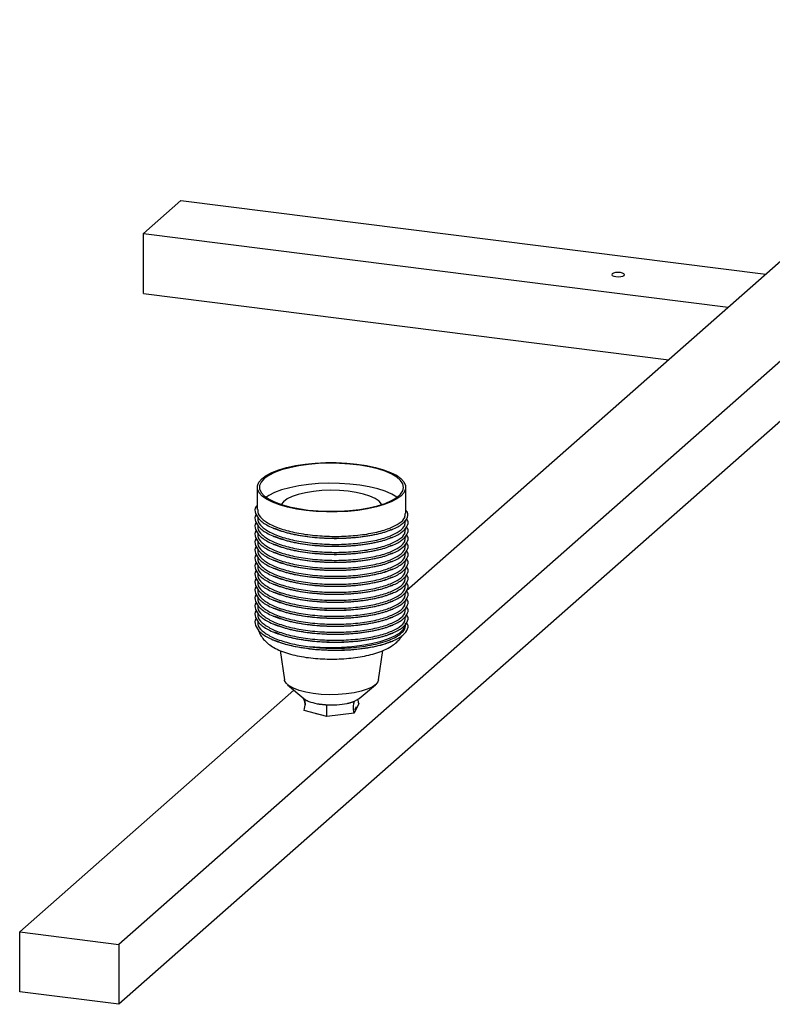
# Paper-space layout '_Dimétrica' of a CAD drawing. Header units: millimetres. Extents: x -765 to 361, y -211 to 167.
# Tile 1 of 9: x -765 to -588, y -211 to 21. Entities that reach past the tile are written whole.
import ezdxf

# ---------------------------------------------------------------- set-up
doc = ezdxf.new("R2010")
doc.units = ezdxf.units.MM

psp = doc.layouts.new('_Dimétrica')

# ---------------------------------------------------------------- linework, layer by layer
at = {"color": 7, "linetype": 'Continuous', "lineweight": 25}
for p, q in [((-494.5, 21.15), (-741.99, -197.11)), ((-494.5, 7.01), (-741.99, -211.25)), ((-736.18, -29.35), (-727.34, -21.56)), ((-727.34, -21.56), (-589.37, -38.94)), ((-736.18, -43.5), (-736.18, -29.35)), ((-736.18, -29.35), (-598.21, -46.74)), ((-576.93, -27.97), (-674.12, -113.69)), ((-736.18, -43.5), (-612.24, -59.11)), ((-709.31, -89.22), (-709.31, -94.49)), ((-674.31, -95.43), (-674.31, -89.22)), ((-674.31, -97.32), (-674.31, -96.9)), ((-674.31, -99.21), (-674.31, -98.79)), ((-674.31, -101.09), (-674.31, -100.67)), ((-674.31, -102.98), (-674.31, -102.56)), ((-674.31, -104.86), (-674.31, -104.44)), ((-674.31, -106.75), (-674.31, -106.33)), ((-674.31, -108.63), (-674.31, -108.21)), ((-674.31, -110.52), (-674.31, -110.1)), ((-674.31, -112.4), (-674.31, -111.99)), ((-674.31, -114.29), (-674.31, -113.87)), ((-674.31, -116.18), (-674.31, -115.76)), ((-674.31, -118.06), (-674.31, -117.64)), ((-674.31, -119.95), (-674.31, -119.53)), ((-674.38, -122.09), (-674.35, -121.26)), ((-703.93, -127.75), (-702.92, -134.65)), ((-680.7, -134.65), (-679.69, -127.73)), ((-700.67, -137.1), (-765.37, -194.16)), ((-702.17, -135.82), (-698.32, -139.1)), ((-685.29, -139.1), (-681.45, -135.82)), ((-686.38, -139.72), (-685.32, -139.09)), ((-685.33, -140.25), (-686.44, -142.53)), ((-692.91, -143.35), (-698.28, -141.89)), ((-695.48, -142.59), (-695.08, -142.69)), ((-686.44, -142.53), (-692.91, -143.35)), ((-765.37, -194.16), (-741.99, -197.11)), ((-765.37, -208.31), (-765.37, -194.16)), ((-741.99, -197.11), (-741.99, -211.25)), ((-741.99, -211.25), (-765.37, -208.31))]:
    psp.add_line(p, q, dxfattribs=at)
at = {"color": 7, "linetype": 'Continuous', "lineweight": 25, "flags": 128}
for points in [[(-622.79, -39.19), (-622.69, -38.99), (-622.82, -38.8), (-623.16, -38.65), (-623.66, -38.54), (-624.24, -38.51), (-624.81, -38.55), (-625.28, -38.67), (-625.59, -38.83), (-625.69, -39.03), (-625.56, -39.22), (-625.22, -39.37), (-624.72, -39.48), (-624.14, -39.51), (-623.57, -39.47), (-623.1, -39.35), (-622.79, -39.19)], [(-675.45, -87.14), (-674.73, -87.94), (-674.36, -88.76), (-674.35, -89.6), (-674.69, -90.42), (-675.37, -91.22), (-676.4, -91.98), (-677.73, -92.68), (-679.36, -93.31), (-681.23, -93.86), (-683.32, -94.32), (-685.59, -94.67), (-687.98, -94.91), (-690.45, -95.03), (-692.95, -95.04), (-695.42, -94.92), (-697.82, -94.69), (-700.1, -94.35), (-702.21, -93.91), (-704.1, -93.37), (-705.75, -92.74), (-707.11, -92.04), (-708.17, -91.29), (-708.89, -90.49), (-709.26, -89.67), (-709.27, -88.84), (-708.93, -88.01), (-708.24, -87.21), (-707.22, -86.45), (-705.89, -85.75), (-704.26, -85.12), (-702.39, -84.57), (-700.29, -84.11), (-698.03, -83.76), (-695.64, -83.52), (-693.17, -83.4), (-690.67, -83.4), (-688.2, -83.51), (-685.8, -83.74), (-683.52, -84.08), (-681.41, -84.52), (-679.51, -85.07), (-677.87, -85.69), (-676.5, -86.39), (-675.45, -87.14)], [(-707.7, -91.23), (-706.65, -91.98), (-705.28, -92.67), (-703.63, -93.29), (-701.73, -93.82), (-699.61, -94.25), (-697.33, -94.58), (-694.93, -94.79), (-692.46, -94.88), (-689.98, -94.85), (-687.54, -94.7), (-685.19, -94.44), (-682.98, -94.06), (-680.96, -93.58), (-679.17, -93.01), (-677.65, -92.35), (-676.43, -91.63), (-675.54, -90.86), (-675, -90.05), (-674.81, -89.23), (-674.99, -88.4), (-675.52, -87.59), (-676.4, -86.82), (-677.61, -86.1), (-679.13, -85.44), (-680.91, -84.87), (-682.93, -84.39), (-685.13, -84.01), (-687.48, -83.74), (-689.92, -83.58), (-692.4, -83.55), (-694.86, -83.64), (-697.27, -83.85), (-699.55, -84.17), (-701.67, -84.6), (-703.58, -85.13), (-705.24, -85.74), (-706.62, -86.43), (-707.68, -87.18), (-708.4, -87.97), (-708.76, -88.79), (-708.77, -89.62), (-708.41, -90.44), (-707.7, -91.23)], [(-676.35, -91.57), (-676.4, -91.54), (-677.61, -90.81), (-679.13, -90.16), (-680.91, -89.58), (-682.93, -89.1), (-685.13, -88.72), (-687.48, -88.45), (-689.92, -88.3), (-692.4, -88.27), (-694.86, -88.36), (-697.27, -88.56), (-699.55, -88.89), (-701.67, -89.32), (-703.58, -89.84), (-705.24, -90.46), (-706.62, -91.15), (-707.3, -91.6)], [(-679.97, -93.28), (-680.02, -93.18), (-680.59, -92.51), (-681.5, -91.88), (-682.73, -91.32), (-684.23, -90.83), (-685.96, -90.44), (-687.87, -90.15), (-689.89, -89.98), (-691.98, -89.93), (-694.06, -90), (-696.07, -90.19), (-697.96, -90.5), (-699.65, -90.9), (-701.11, -91.4), (-702.29, -91.98), (-703.14, -92.62), (-703.65, -93.28)], [(-680.7, -134.65), (-680.85, -135.12), (-681.38, -135.76), (-682.23, -136.36), (-683.4, -136.9), (-684.83, -137.36), (-686.49, -137.73), (-688.33, -137.99), (-690.27, -138.14), (-692.26, -138.18), (-694.24, -138.09), (-696.14, -137.89), (-697.9, -137.58), (-699.46, -137.16), (-700.78, -136.66), (-701.81, -136.09), (-702.52, -135.47), (-702.89, -134.82), (-702.92, -134.65)], [(-686.34, -141.76), (-685.99, -141.29), (-685.96, -141.07)]]:
    psp.add_lwpolyline(points, dxfattribs=at)
at = {"color": 8, "linetype": 'Continuous', "lineweight": 25, "flags": 128}
psp.add_lwpolyline([(-674.34, -121.63), (-674.48, -122.08), (-675, -122.9), (-675.88, -123.69), (-677.08, -124.42), (-678.59, -125.1), (-680.38, -125.69), (-682.4, -126.19), (-684.62, -126.59), (-686.99, -126.88), (-689.45, -127.05), (-691.97, -127.1), (-694.48, -127.04), (-696.94, -126.85)], dxfattribs=at)
at = {"color": 7, "linetype": 'Continuous', "lineweight": 25}
for points, knots in [([(-709.31, -93.44), (-709.4, -93.54), (-709.98, -94.17), (-709.86, -95.41), (-708.84, -97.03), (-706.57, -98.5), (-703.31, -99.73), (-699.26, -100.64), (-694.72, -101.18), (-689.96, -101.3), (-685.34, -101.02), (-681.15, -100.34), (-677.7, -99.33), (-675.19, -98.07), (-673.88, -96.63), (-673.59, -95.43), (-674.16, -94.76), (-674.31, -94.58)], [0, 0, 0, 0, 0.014547, 0.088585, 0.162118, 0.23565, 0.309688, 0.382798, 0.456938, 0.530188, 0.604023, 0.677858, 0.751109, 0.825249, 0.898358, 0.972396, 1, 1, 1, 1]), ([(-709.17, -94.49), (-709.2, -94.7), (-709.33, -95.44), (-708.3, -96.7), (-706.17, -98.13), (-702.99, -99.33), (-699.05, -100.22), (-694.63, -100.74), (-690.01, -100.86), (-685.51, -100.59), (-681.45, -99.93), (-678.07, -98.95), (-675.69, -97.73), (-674.41, -96.51), (-674.44, -95.73), (-674.45, -95.43)], [0, 0, 0, 0, 0.0325357, 0.1157352, 0.1989347, 0.282706, 0.3654264, 0.449313, 0.5321936, 0.6157352, 0.6992768, 0.7821574, 0.866044, 0.9487644, 1, 1, 1, 1]), ([(-709.57, -95.63), (-709.57, -95.63), (-710.03, -96.16), (-709.83, -97.3), (-708.85, -98.91), (-706.56, -100.39), (-703.31, -101.62), (-699.26, -102.53), (-694.72, -103.06), (-689.96, -103.19), (-685.34, -102.9), (-681.15, -102.23), (-677.7, -101.22), (-675.18, -99.95), (-673.9, -98.51), (-673.57, -97.39), (-674.05, -96.81), (-674.13, -96.71)], [0, 0, 0, 0, 0.000537, 0.076574, 0.152092, 0.227611, 0.303648, 0.378732, 0.454873, 0.530102, 0.605931, 0.68176, 0.756989, 0.833131, 0.908214, 0.984252, 1, 1, 1, 1]), ([(-709.57, -97.51), (-709.57, -97.52), (-710.03, -98.05), (-709.83, -99.19), (-708.85, -100.8), (-706.56, -102.27), (-703.31, -103.51), (-699.26, -104.41), (-694.72, -104.95), (-689.96, -105.07), (-685.34, -104.79), (-681.15, -104.12), (-677.7, -103.1), (-675.18, -101.84), (-673.9, -100.4), (-673.57, -99.28), (-674.05, -98.7), (-674.13, -98.6)], [0, 0, 0, 0, 0.000537, 0.076574, 0.152092, 0.227611, 0.303648, 0.378732, 0.454873, 0.530102, 0.605931, 0.68176, 0.756989, 0.833131, 0.908214, 0.984252, 1, 1, 1, 1]), ([(-709.17, -96.38), (-709.2, -96.59), (-709.33, -97.33), (-708.3, -98.59), (-706.17, -100.02), (-702.99, -101.22), (-699.05, -102.1), (-694.63, -102.63), (-690.01, -102.75), (-685.51, -102.47), (-681.45, -101.82), (-678.07, -100.84), (-675.69, -99.61), (-674.41, -98.39), (-674.44, -97.62), (-674.45, -97.32)], [0, 0, 0, 0, 0.0325357, 0.1157352, 0.1989347, 0.282706, 0.3654264, 0.449313, 0.5321936, 0.6157352, 0.6992768, 0.7821574, 0.866044, 0.9487644, 1, 1, 1, 1]), ([(-709.57, -99.4), (-709.57, -99.4), (-710.03, -99.93), (-709.83, -101.07), (-708.85, -102.68), (-706.56, -104.16), (-703.31, -105.39), (-699.26, -106.3), (-694.72, -106.84), (-689.96, -106.96), (-685.34, -106.67), (-681.15, -106), (-677.7, -104.99), (-675.18, -103.72), (-673.9, -102.29), (-673.57, -101.16), (-674.05, -100.58), (-674.13, -100.48)], [0, 0, 0, 0, 0.000537, 0.076574, 0.152092, 0.227611, 0.303648, 0.378732, 0.454873, 0.530102, 0.605931, 0.68176, 0.756989, 0.833131, 0.908214, 0.984252, 1, 1, 1, 1]), ([(-709.17, -98.26), (-709.2, -98.47), (-709.33, -99.22), (-708.3, -100.47), (-706.17, -101.9), (-702.99, -103.1), (-699.05, -103.99), (-694.63, -104.51), (-690.01, -104.63), (-685.51, -104.36), (-681.45, -103.71), (-678.07, -102.72), (-675.69, -101.5), (-674.41, -100.28), (-674.44, -99.5), (-674.45, -99.2)], [0, 0, 0, 0, 0.0325357, 0.1157352, 0.1989347, 0.282706, 0.3654264, 0.449313, 0.5321936, 0.6157352, 0.6992768, 0.7821574, 0.866044, 0.9487644, 1, 1, 1, 1]), ([(-705.68, -98.79), (-705.59, -98.83), (-705.41, -98.91), (-705.22, -98.99), (-705.13, -99.03)], [0, 0, 0, 0, 0.500006, 1, 1, 1, 1]), ([(-677.72, -99.19), (-677.89, -99.28), (-678.83, -99.78), (-681.51, -100.47), (-685.51, -101.13), (-690.02, -101.4), (-694.65, -101.29), (-699.04, -100.76), (-702.72, -99.97), (-704.45, -99.25), (-705.2, -98.94)], [0, 0, 0, 0, 0.032163, 0.174977, 0.31893, 0.462882, 0.605696, 0.750243, 0.892781, 1, 1, 1, 1]), ([(-677.79, -99.28), (-677.7, -99.24), (-677.51, -99.16), (-677.33, -99.08), (-677.24, -99.04)], [0, 0, 0, 0, 0.4999928, 1, 1, 1, 1]), ([(-709.57, -101.28), (-709.57, -101.29), (-710.03, -101.82), (-709.83, -102.96), (-708.85, -104.57), (-706.56, -106.05), (-703.31, -107.28), (-699.26, -108.19), (-694.72, -108.72), (-689.96, -108.84), (-685.34, -108.56), (-681.15, -107.89), (-677.7, -106.88), (-675.18, -105.61), (-673.9, -104.17), (-673.57, -103.05), (-674.05, -102.47), (-674.13, -102.37)], [0, 0, 0, 0, 0.000537, 0.076574, 0.152092, 0.227611, 0.303648, 0.378732, 0.454873, 0.530102, 0.605931, 0.68176, 0.756989, 0.833131, 0.908214, 0.984252, 1, 1, 1, 1]), ([(-709.17, -100.15), (-709.2, -100.36), (-709.33, -101.1), (-708.3, -102.36), (-706.17, -103.79), (-702.99, -104.99), (-699.05, -105.88), (-694.63, -106.4), (-690.01, -106.52), (-685.51, -106.24), (-681.45, -105.59), (-678.07, -104.61), (-675.69, -103.38), (-674.41, -102.16), (-674.44, -101.39), (-674.45, -101.09)], [0, 0, 0, 0, 0.0325357, 0.1157352, 0.1989347, 0.282706, 0.3654264, 0.449313, 0.5321936, 0.6157352, 0.6992768, 0.7821574, 0.866044, 0.9487644, 1, 1, 1, 1]), ([(-709.17, -102.04), (-709.2, -102.24), (-709.33, -102.99), (-708.3, -104.24), (-706.17, -105.68), (-702.99, -106.88), (-699.05, -107.76), (-694.63, -108.28), (-690.01, -108.4), (-685.51, -108.13), (-681.45, -107.48), (-678.07, -106.5), (-675.69, -105.27), (-674.41, -104.05), (-674.44, -103.27), (-674.45, -102.98)], [0, 0, 0, 0, 0.0325357, 0.1157352, 0.1989347, 0.282706, 0.3654264, 0.449313, 0.5321936, 0.6157352, 0.6992768, 0.7821574, 0.866044, 0.9487644, 1, 1, 1, 1]), ([(-705.68, -100.68), (-705.59, -100.72), (-705.41, -100.8), (-705.22, -100.88), (-705.13, -100.92)], [0, 0, 0, 0, 0.500006, 1, 1, 1, 1]), ([(-677.72, -101.08), (-677.89, -101.17), (-678.83, -101.67), (-681.51, -102.35), (-685.51, -103.02), (-690.02, -103.29), (-694.65, -103.17), (-699.04, -102.64), (-702.72, -101.85), (-704.45, -101.13), (-705.2, -100.83)], [0, 0, 0, 0, 0.032163, 0.174977, 0.31893, 0.462882, 0.605696, 0.750243, 0.892781, 1, 1, 1, 1]), ([(-677.79, -101.16), (-677.7, -101.12), (-677.51, -101.04), (-677.33, -100.97), (-677.24, -100.93)], [0, 0, 0, 0, 0.4999928, 1, 1, 1, 1]), ([(-709.57, -103.17), (-709.57, -103.17), (-710.03, -103.7), (-709.83, -104.84), (-708.85, -106.46), (-706.56, -107.93), (-703.31, -109.16), (-699.26, -110.07), (-694.72, -110.61), (-689.96, -110.73), (-685.34, -110.44), (-681.15, -109.77), (-677.7, -108.76), (-675.18, -107.49), (-673.9, -106.06), (-673.57, -104.94), (-674.05, -104.35), (-674.13, -104.25)], [0, 0, 0, 0, 0.000537, 0.076574, 0.152092, 0.227611, 0.303648, 0.378732, 0.454873, 0.530102, 0.605931, 0.68176, 0.756989, 0.833131, 0.908214, 0.984252, 1, 1, 1, 1]), ([(-709.17, -103.92), (-709.2, -104.13), (-709.33, -104.87), (-708.3, -106.13), (-706.17, -107.56), (-702.99, -108.76), (-699.05, -109.65), (-694.63, -110.17), (-690.01, -110.29), (-685.51, -110.01), (-681.45, -109.36), (-678.07, -108.38), (-675.69, -107.15), (-674.41, -105.93), (-674.44, -105.16), (-674.45, -104.86)], [0, 0, 0, 0, 0.0325357, 0.1157352, 0.1989347, 0.282706, 0.3654264, 0.449313, 0.5321936, 0.6157352, 0.6992768, 0.7821574, 0.866044, 0.9487644, 1, 1, 1, 1]), ([(-705.68, -102.57), (-705.59, -102.61), (-705.41, -102.68), (-705.22, -102.76), (-705.13, -102.8)], [0, 0, 0, 0, 0.500006, 1, 1, 1, 1]), ([(-705.68, -104.45), (-705.59, -104.49), (-705.41, -104.57), (-705.22, -104.65), (-705.13, -104.69)], [0, 0, 0, 0, 0.500006, 1, 1, 1, 1]), ([(-677.72, -102.96), (-677.89, -103.05), (-678.83, -103.55), (-681.51, -104.24), (-685.51, -104.91), (-690.02, -105.18), (-694.65, -105.06), (-699.04, -104.53), (-702.72, -103.74), (-704.45, -103.02), (-705.2, -102.71)], [0, 0, 0, 0, 0.032163, 0.174977, 0.31893, 0.462882, 0.605696, 0.750243, 0.892781, 1, 1, 1, 1]), ([(-677.79, -103.05), (-677.7, -103.01), (-677.51, -102.93), (-677.33, -102.85), (-677.24, -102.81)], [0, 0, 0, 0, 0.4999928, 1, 1, 1, 1]), ([(-709.57, -105.05), (-709.57, -105.06), (-710.03, -105.59), (-709.83, -106.73), (-708.85, -108.34), (-706.56, -109.82), (-703.31, -111.05), (-699.26, -111.96), (-694.72, -112.49), (-689.96, -112.62), (-685.34, -112.33), (-681.15, -111.66), (-677.7, -110.65), (-675.18, -109.38), (-673.9, -107.94), (-673.57, -106.82), (-674.05, -106.24), (-674.13, -106.14)], [0, 0, 0, 0, 0.000537, 0.076574, 0.152092, 0.227611, 0.303648, 0.378732, 0.454873, 0.530102, 0.605931, 0.68176, 0.756989, 0.833131, 0.908214, 0.984252, 1, 1, 1, 1]), ([(-709.17, -105.81), (-709.2, -106.02), (-709.33, -106.76), (-708.3, -108.01), (-706.17, -109.45), (-702.99, -110.65), (-699.05, -111.53), (-694.63, -112.05), (-690.01, -112.18), (-685.51, -111.9), (-681.45, -111.25), (-678.07, -110.27), (-675.69, -109.04), (-674.41, -107.82), (-674.44, -107.04), (-674.45, -106.75)], [0, 0, 0, 0, 0.0325357, 0.1157352, 0.1989347, 0.282706, 0.3654264, 0.449313, 0.5321936, 0.6157352, 0.6992768, 0.7821574, 0.866044, 0.9487644, 1, 1, 1, 1]), ([(-705.68, -106.34), (-705.59, -106.38), (-705.41, -106.45), (-705.22, -106.53), (-705.13, -106.57)], [0, 0, 0, 0, 0.500006, 1, 1, 1, 1]), ([(-677.72, -104.85), (-677.89, -104.94), (-678.83, -105.44), (-681.51, -106.13), (-685.51, -106.79), (-690.02, -107.06), (-694.65, -106.94), (-699.04, -106.41), (-702.72, -105.63), (-704.45, -104.91), (-705.2, -104.6)], [0, 0, 0, 0, 0.032163, 0.174977, 0.31893, 0.462882, 0.605696, 0.750243, 0.892781, 1, 1, 1, 1]), ([(-677.72, -106.73), (-677.89, -106.82), (-678.83, -107.33), (-681.51, -108.01), (-685.51, -108.68), (-690.02, -108.95), (-694.65, -108.83), (-699.04, -108.3), (-702.72, -107.51), (-704.45, -106.79), (-705.2, -106.48)], [0, 0, 0, 0, 0.032163, 0.174977, 0.31893, 0.462882, 0.605696, 0.750243, 0.892781, 1, 1, 1, 1]), ([(-677.79, -104.93), (-677.7, -104.89), (-677.51, -104.82), (-677.33, -104.74), (-677.24, -104.7)], [0, 0, 0, 0, 0.499993, 1, 1, 1, 1]), ([(-677.79, -106.82), (-677.7, -106.78), (-677.51, -106.7), (-677.33, -106.62), (-677.24, -106.58)], [0, 0, 0, 0, 0.499993, 1, 1, 1, 1]), ([(-709.57, -106.94), (-709.57, -106.94), (-710.03, -107.48), (-709.83, -108.62), (-708.85, -110.23), (-706.56, -111.7), (-703.31, -112.93), (-699.26, -113.84), (-694.72, -114.38), (-689.96, -114.5), (-685.34, -114.22), (-681.15, -113.54), (-677.7, -112.53), (-675.18, -111.27), (-673.9, -109.83), (-673.57, -108.71), (-674.05, -108.12), (-674.13, -108.02)], [0, 0, 0, 0, 0.000537, 0.076574, 0.152092, 0.227611, 0.303648, 0.378732, 0.454873, 0.530102, 0.605931, 0.68176, 0.756989, 0.833131, 0.908214, 0.984252, 1, 1, 1, 1]), ([(-709.57, -108.83), (-709.57, -108.83), (-710.03, -109.36), (-709.83, -110.5), (-708.85, -112.11), (-706.56, -113.59), (-703.31, -114.82), (-699.26, -115.73), (-694.72, -116.26), (-689.96, -116.39), (-685.34, -116.1), (-681.15, -115.43), (-677.7, -114.42), (-675.18, -113.15), (-673.9, -111.71), (-673.57, -110.59), (-674.05, -110.01), (-674.13, -109.91)], [0, 0, 0, 0, 0.000537, 0.076574, 0.152092, 0.227611, 0.303648, 0.378732, 0.454873, 0.530102, 0.605931, 0.68176, 0.756989, 0.833131, 0.908214, 0.984252, 1, 1, 1, 1]), ([(-709.17, -107.69), (-709.2, -107.9), (-709.33, -108.64), (-708.3, -109.9), (-706.17, -111.33), (-702.99, -112.53), (-699.05, -113.42), (-694.63, -113.94), (-690.01, -114.06), (-685.51, -113.79), (-681.45, -113.13), (-678.07, -112.15), (-675.69, -110.92), (-674.41, -109.71), (-674.44, -108.93), (-674.45, -108.63)], [0, 0, 0, 0, 0.0325357, 0.1157352, 0.1989347, 0.282706, 0.3654264, 0.449313, 0.5321936, 0.6157352, 0.6992768, 0.7821574, 0.866044, 0.9487644, 1, 1, 1, 1]), ([(-705.68, -108.22), (-705.59, -108.26), (-705.41, -108.34), (-705.22, -108.42), (-705.13, -108.46)], [0, 0, 0, 0, 0.500006, 1, 1, 1, 1]), ([(-677.72, -108.62), (-677.89, -108.71), (-678.83, -109.21), (-681.51, -109.9), (-685.51, -110.56), (-690.02, -110.83), (-694.65, -110.71), (-699.04, -110.18), (-702.72, -109.4), (-704.45, -108.68), (-705.2, -108.37)], [0, 0, 0, 0, 0.032163, 0.174977, 0.31893, 0.462882, 0.605696, 0.750243, 0.892781, 1, 1, 1, 1]), ([(-677.79, -108.7), (-677.7, -108.67), (-677.51, -108.59), (-677.33, -108.51), (-677.24, -108.47)], [0, 0, 0, 0, 0.4999928, 1, 1, 1, 1]), ([(-709.57, -110.71), (-709.57, -110.71), (-710.03, -111.25), (-709.83, -112.39), (-708.85, -114), (-706.56, -115.47), (-703.31, -116.71), (-699.26, -117.61), (-694.72, -118.15), (-689.96, -118.27), (-685.34, -117.99), (-681.15, -117.31), (-677.7, -116.3), (-675.18, -115.04), (-673.9, -113.6), (-673.57, -112.48), (-674.05, -111.9), (-674.13, -111.8)], [0, 0, 0, 0, 0.000537, 0.076574, 0.152092, 0.227611, 0.303648, 0.378732, 0.454873, 0.530102, 0.605931, 0.68176, 0.756989, 0.833131, 0.908214, 0.984252, 1, 1, 1, 1]), ([(-709.17, -109.58), (-709.2, -109.79), (-709.33, -110.53), (-708.3, -111.78), (-706.17, -113.22), (-702.99, -114.42), (-699.05, -115.3), (-694.63, -115.83), (-690.01, -115.95), (-685.51, -115.67), (-681.45, -115.02), (-678.07, -114.04), (-675.69, -112.81), (-674.41, -111.59), (-674.44, -110.81), (-674.45, -110.52)], [0, 0, 0, 0, 0.0325357, 0.1157352, 0.1989347, 0.282706, 0.3654264, 0.449313, 0.5321936, 0.6157352, 0.6992768, 0.7821574, 0.866044, 0.9487644, 1, 1, 1, 1]), ([(-709.17, -111.46), (-709.2, -111.67), (-709.33, -112.41), (-708.3, -113.67), (-706.17, -115.1), (-702.99, -116.3), (-699.05, -117.19), (-694.63, -117.71), (-690.01, -117.83), (-685.51, -117.56), (-681.45, -116.91), (-678.07, -115.92), (-675.69, -114.7), (-674.41, -113.48), (-674.44, -112.7), (-674.45, -112.4)], [0, 0, 0, 0, 0.0325357, 0.1157352, 0.1989347, 0.282706, 0.3654264, 0.449313, 0.5321936, 0.6157352, 0.6992768, 0.7821574, 0.866044, 0.9487644, 1, 1, 1, 1]), ([(-705.68, -110.11), (-705.59, -110.15), (-705.41, -110.23), (-705.22, -110.3), (-705.13, -110.34)], [0, 0, 0, 0, 0.500006, 1, 1, 1, 1]), ([(-677.72, -110.5), (-677.89, -110.6), (-678.83, -111.1), (-681.51, -111.78), (-685.51, -112.45), (-690.02, -112.72), (-694.65, -112.6), (-699.04, -112.07), (-702.72, -111.28), (-704.45, -110.56), (-705.2, -110.25)], [0, 0, 0, 0, 0.032163, 0.174977, 0.31893, 0.462882, 0.605696, 0.750243, 0.892781, 1, 1, 1, 1]), ([(-677.79, -110.59), (-677.7, -110.55), (-677.51, -110.47), (-677.33, -110.39), (-677.24, -110.35)], [0, 0, 0, 0, 0.4999928, 1, 1, 1, 1]), ([(-709.57, -112.6), (-709.57, -112.6), (-710.03, -113.13), (-709.83, -114.27), (-708.85, -115.88), (-706.56, -117.36), (-703.31, -118.59), (-699.26, -119.5), (-694.72, -120.03), (-689.96, -120.16), (-685.34, -119.87), (-681.15, -119.2), (-677.7, -118.19), (-675.18, -116.92), (-673.9, -115.48), (-673.57, -114.36), (-674.05, -113.78), (-674.13, -113.68)], [0, 0, 0, 0, 0.000537, 0.076574, 0.152092, 0.227611, 0.303648, 0.378732, 0.454873, 0.530102, 0.605931, 0.68176, 0.756989, 0.833131, 0.908214, 0.984252, 1, 1, 1, 1]), ([(-709.17, -113.35), (-709.2, -113.56), (-709.33, -114.3), (-708.3, -115.56), (-706.17, -116.99), (-702.99, -118.19), (-699.05, -119.07), (-694.63, -119.6), (-690.01, -119.72), (-685.51, -119.44), (-681.45, -118.79), (-678.07, -117.81), (-675.69, -116.58), (-674.41, -115.36), (-674.44, -114.59), (-674.45, -114.29)], [0, 0, 0, 0, 0.0325357, 0.1157352, 0.1989347, 0.282706, 0.3654264, 0.449313, 0.5321936, 0.6157352, 0.6992768, 0.7821574, 0.866044, 0.9487644, 1, 1, 1, 1]), ([(-705.68, -111.99), (-705.59, -112.03), (-705.41, -112.11), (-705.22, -112.19), (-705.13, -112.23)], [0, 0, 0, 0, 0.500006, 1, 1, 1, 1]), ([(-677.72, -112.39), (-677.89, -112.48), (-678.83, -112.98), (-681.51, -113.67), (-685.51, -114.33), (-690.02, -114.6), (-694.65, -114.49), (-699.04, -113.95), (-702.72, -113.17), (-704.45, -112.45), (-705.2, -112.14)], [0, 0, 0, 0, 0.032163, 0.174977, 0.31893, 0.462882, 0.605696, 0.750243, 0.892781, 1, 1, 1, 1]), ([(-677.79, -112.48), (-677.7, -112.44), (-677.51, -112.36), (-677.33, -112.28), (-677.24, -112.24)], [0, 0, 0, 0, 0.4999928, 1, 1, 1, 1]), ([(-709.57, -114.48), (-709.57, -114.49), (-710.03, -115.02), (-709.83, -116.16), (-708.85, -117.77), (-706.56, -119.25), (-703.31, -120.48), (-699.26, -121.39), (-694.72, -121.92), (-689.96, -122.04), (-685.34, -121.76), (-681.15, -121.09), (-677.7, -120.07), (-675.18, -118.81), (-673.9, -117.37), (-673.57, -116.25), (-674.05, -115.67), (-674.13, -115.57)], [0, 0, 0, 0, 0.000537, 0.076574, 0.152092, 0.227611, 0.303648, 0.378732, 0.454873, 0.530102, 0.605931, 0.68176, 0.756989, 0.833131, 0.908214, 0.984252, 1, 1, 1, 1]), ([(-709.17, -115.23), (-709.2, -115.44), (-709.33, -116.19), (-708.3, -117.44), (-706.17, -118.88), (-702.99, -120.08), (-699.05, -120.96), (-694.63, -121.48), (-690.01, -121.6), (-685.51, -121.33), (-681.45, -120.68), (-678.07, -119.69), (-675.69, -118.47), (-674.41, -117.25), (-674.44, -116.47), (-674.45, -116.17)], [0, 0, 0, 0, 0.032536, 0.115735, 0.198935, 0.282706, 0.365426, 0.449313, 0.532194, 0.615735, 0.699277, 0.782157, 0.866044, 0.948764, 1, 1, 1, 1]), ([(-705.68, -113.88), (-705.59, -113.92), (-705.41, -114), (-705.22, -114.08), (-705.13, -114.12)], [0, 0, 0, 0, 0.500006, 1, 1, 1, 1]), ([(-705.68, -115.77), (-705.59, -115.8), (-705.41, -115.88), (-705.22, -115.96), (-705.13, -116)], [0, 0, 0, 0, 0.500006, 1, 1, 1, 1]), ([(-677.72, -114.27), (-677.89, -114.37), (-678.83, -114.87), (-681.51, -115.55), (-685.51, -116.22), (-690.02, -116.49), (-694.65, -116.37), (-699.04, -115.84), (-702.72, -115.05), (-704.45, -114.33), (-705.2, -114.02)], [0, 0, 0, 0, 0.032163, 0.174977, 0.31893, 0.462882, 0.605696, 0.750243, 0.892781, 1, 1, 1, 1]), ([(-677.72, -116.16), (-677.89, -116.25), (-678.83, -116.75), (-681.51, -117.44), (-685.51, -118.11), (-690.02, -118.38), (-694.65, -118.26), (-699.04, -117.73), (-702.72, -116.94), (-704.45, -116.22), (-705.2, -115.91)], [0, 0, 0, 0, 0.032163, 0.174977, 0.31893, 0.462882, 0.605696, 0.750243, 0.892781, 1, 1, 1, 1]), ([(-677.79, -114.36), (-677.7, -114.32), (-677.51, -114.24), (-677.33, -114.16), (-677.24, -114.13)], [0, 0, 0, 0, 0.499993, 1, 1, 1, 1]), ([(-677.79, -116.25), (-677.7, -116.21), (-677.51, -116.13), (-677.33, -116.05), (-677.24, -116.01)], [0, 0, 0, 0, 0.499993, 1, 1, 1, 1]), ([(-709.57, -116.37), (-709.57, -116.37), (-710.03, -116.9), (-709.83, -118.04), (-708.85, -119.65), (-706.56, -121.13), (-703.31, -122.36), (-699.26, -123.27), (-694.72, -123.81), (-689.96, -123.93), (-685.34, -123.64), (-681.15, -122.97), (-677.7, -121.96), (-675.18, -120.69), (-673.9, -119.26), (-673.57, -118.14), (-674.05, -117.55), (-674.13, -117.45)], [0, 0, 0, 0, 0.000537, 0.076574, 0.152092, 0.227611, 0.303648, 0.378732, 0.454873, 0.530102, 0.605931, 0.68176, 0.756989, 0.833131, 0.908214, 0.984252, 1, 1, 1, 1]), ([(-709.57, -118.25), (-709.57, -118.26), (-710.03, -118.79), (-709.83, -119.93), (-708.85, -121.54), (-706.56, -123.02), (-703.31, -124.25), (-699.26, -125.16), (-694.72, -125.69), (-689.96, -125.81), (-685.34, -125.53), (-681.15, -124.86), (-677.7, -123.85), (-675.18, -122.58), (-673.9, -121.14), (-673.57, -120.02), (-674.05, -119.44), (-674.13, -119.34)], [0, 0, 0, 0, 0.000537, 0.076574, 0.152092, 0.227611, 0.303648, 0.378732, 0.454873, 0.530102, 0.605931, 0.68176, 0.756989, 0.833131, 0.908214, 0.984252, 1, 1, 1, 1]), ([(-709.17, -117.12), (-709.2, -117.33), (-709.33, -118.07), (-708.3, -119.33), (-706.17, -120.76), (-702.99, -121.96), (-699.05, -122.85), (-694.63, -123.37), (-690.01, -123.49), (-685.51, -123.21), (-681.45, -122.56), (-678.07, -121.58), (-675.69, -120.35), (-674.41, -119.13), (-674.44, -118.36), (-674.45, -118.06)], [0, 0, 0, 0, 0.032536, 0.115735, 0.198935, 0.282706, 0.365426, 0.449313, 0.532194, 0.615735, 0.699277, 0.782157, 0.866044, 0.948764, 1, 1, 1, 1]), ([(-705.68, -117.65), (-705.59, -117.69), (-705.41, -117.77), (-705.22, -117.85), (-705.13, -117.89)], [0, 0, 0, 0, 0.500006, 1, 1, 1, 1]), ([(-677.72, -118.05), (-677.89, -118.14), (-678.83, -118.64), (-681.51, -119.33), (-685.51, -119.99), (-690.02, -120.26), (-694.65, -120.14), (-699.04, -119.61), (-702.72, -118.83), (-704.45, -118.11), (-705.2, -117.8)], [0, 0, 0, 0, 0.032163, 0.174977, 0.31893, 0.462882, 0.605696, 0.750243, 0.892781, 1, 1, 1, 1]), ([(-677.79, -118.13), (-677.7, -118.09), (-677.51, -118.01), (-677.33, -117.94), (-677.24, -117.9)], [0, 0, 0, 0, 0.499993, 1, 1, 1, 1]), ([(-709.57, -120.14), (-709.57, -120.14), (-710.03, -120.67), (-709.83, -121.82), (-708.85, -123.43), (-706.56, -124.9), (-703.31, -126.13), (-699.26, -127.04), (-694.72, -127.58), (-689.96, -127.7), (-685.34, -127.42), (-681.15, -126.74), (-677.7, -125.73), (-675.18, -124.47), (-673.9, -123.03), (-673.57, -121.91), (-674.05, -121.32), (-674.13, -121.22)], [0, 0, 0, 0, 0.000537, 0.076574, 0.152092, 0.227611, 0.303648, 0.378732, 0.454873, 0.530102, 0.605931, 0.68176, 0.756989, 0.833131, 0.908214, 0.984252, 1, 1, 1, 1]), ([(-709.17, -119.01), (-709.2, -119.21), (-709.33, -119.96), (-708.3, -121.21), (-706.17, -122.65), (-702.99, -123.85), (-699.05, -124.73), (-694.63, -125.25), (-690.01, -125.37), (-685.51, -125.1), (-681.45, -124.45), (-678.07, -123.47), (-675.69, -122.24), (-674.41, -121.02), (-674.44, -120.24), (-674.45, -119.95)], [0, 0, 0, 0, 0.032536, 0.115735, 0.198935, 0.282706, 0.365426, 0.449313, 0.532194, 0.615735, 0.699277, 0.782157, 0.866044, 0.948764, 1, 1, 1, 1]), ([(-705.68, -119.54), (-705.59, -119.58), (-705.41, -119.65), (-705.22, -119.73), (-705.13, -119.77)], [0, 0, 0, 0, 0.500006, 1, 1, 1, 1]), ([(-677.72, -119.93), (-677.89, -120.02), (-678.83, -120.53), (-681.51, -121.21), (-685.51, -121.88), (-690.02, -122.15), (-694.65, -122.03), (-699.04, -121.5), (-702.72, -120.71), (-704.45, -119.99), (-705.2, -119.68)], [0, 0, 0, 0, 0.032163, 0.174977, 0.31893, 0.462882, 0.605696, 0.750243, 0.892781, 1, 1, 1, 1]), ([(-677.79, -120.02), (-677.7, -119.98), (-677.51, -119.9), (-677.33, -119.82), (-677.24, -119.78)], [0, 0, 0, 0, 0.499993, 1, 1, 1, 1]), ([(-709.17, -120.89), (-709.2, -121.1), (-709.33, -121.84), (-708.3, -123.1), (-706.17, -124.53), (-702.98, -125.73), (-699.75, -126.47), (-697.63, -126.76), (-696.94, -126.85)], [0, 0, 0, 0, 0.0802593, 0.2854964, 0.4907335, 0.6973811, 0.9014366, 1, 1, 1, 1]), ([(-709.07, -122.76), (-709.03, -122.93), (-708.9, -123.52), (-708.39, -124.4), (-707.63, -125.39), (-706.63, -126.28), (-705.38, -127.1), (-703.82, -127.84), (-701.99, -128.48), (-699.96, -128.99), (-697.83, -129.37), (-695.62, -129.63), (-693.37, -129.76), (-691.1, -129.79), (-688.85, -129.69), (-686.65, -129.48), (-684.52, -129.16), (-682.51, -128.72), (-680.61, -128.15), (-678.84, -127.42), (-677.34, -126.56), (-676.17, -125.56), (-675.47, -124.8), (-675.21, -124.3), (-675.16, -124.2)], [0, 0, 0, 0, 0.0149489, 0.0506576, 0.0876279, 0.127842, 0.1735176, 0.225738, 0.2810764, 0.3348039, 0.3868739, 0.4378774, 0.4882747, 0.5383914, 0.5884853, 0.6387361, 0.6893986, 0.7408228, 0.7935264, 0.8483178, 0.9062547, 0.9510119, 0.9905728, 1, 1, 1, 1]), ([(-705.68, -121.42), (-705.59, -121.46), (-705.41, -121.54), (-705.22, -121.62), (-705.13, -121.66)], [0, 0, 0, 0, 0.500006, 1, 1, 1, 1]), ([(-677.72, -121.82), (-677.89, -121.91), (-678.83, -122.41), (-681.51, -123.1), (-685.51, -123.76), (-690.02, -124.03), (-694.65, -123.91), (-699.04, -123.38), (-702.72, -122.6), (-704.45, -121.88), (-705.2, -121.57)], [0, 0, 0, 0, 0.032163, 0.174977, 0.31893, 0.462882, 0.605696, 0.750243, 0.892781, 1, 1, 1, 1]), ([(-696.94, -126.85), (-696.4, -126.91), (-694.93, -127.07), (-692.41, -127.21), (-689.47, -127.21), (-686.57, -127.04), (-683.85, -126.72), (-681.32, -126.25), (-679.12, -125.64), (-677.26, -124.92), (-675.82, -124.11), (-674.86, -123.23), (-674.4, -122.54), (-674.41, -122.16), (-674.41, -122.09)], [0, 0, 0, 0, 0.052469, 0.143866, 0.237913, 0.32931, 0.423359, 0.514731, 0.608753, 0.700107, 0.794113, 0.885416, 0.979369, 1, 1, 1, 1]), ([(-677.79, -121.9), (-677.7, -121.86), (-677.51, -121.79), (-677.33, -121.71), (-677.24, -121.67)], [0, 0, 0, 0, 0.4999928, 1, 1, 1, 1]), ([(-705.68, -123.31), (-705.59, -123.35), (-705.41, -123.43), (-705.22, -123.5), (-705.13, -123.54)], [0, 0, 0, 0, 0.500006, 1, 1, 1, 1]), ([(-705.68, -125.19), (-705.59, -125.23), (-705.45, -125.29), (-705.31, -125.35), (-705.26, -125.37)], [0, 0, 0, 0, 0.652558, 1, 1, 1, 1]), ([(-677.78, -125.65), (-678.25, -125.84), (-679.29, -126.28), (-681.37, -126.82), (-683.83, -127.29), (-686.55, -127.61), (-689.53, -127.77), (-692.58, -127.76), (-695.61, -127.57), (-698.42, -127.23), (-701.06, -126.73), (-703.39, -126.11), (-704.66, -125.61), (-705.26, -125.37)], [0, 0, 0, 0, 0.0744336, 0.1649964, 0.2581736, 0.3489526, 0.4423569, 0.545217, 0.6363573, 0.7301406, 0.8212821, 0.915063, 1, 1, 1, 1]), ([(-677.72, -123.7), (-677.89, -123.8), (-678.83, -124.3), (-681.51, -124.98), (-685.51, -125.65), (-690.02, -125.92), (-694.65, -125.8), (-699.04, -125.27), (-702.72, -124.48), (-704.45, -123.76), (-705.2, -123.45)], [0, 0, 0, 0, 0.032163, 0.174977, 0.31893, 0.462882, 0.605696, 0.750243, 0.892781, 1, 1, 1, 1]), ([(-677.79, -123.79), (-677.7, -123.75), (-677.51, -123.67), (-677.33, -123.59), (-677.24, -123.55)], [0, 0, 0, 0, 0.4999928, 1, 1, 1, 1]), ([(-677.79, -125.68), (-677.7, -125.64), (-677.51, -125.56), (-677.33, -125.48), (-677.24, -125.44)], [0, 0, 0, 0, 0.4999928, 1, 1, 1, 1]), ([(-698.57, -138.9), (-698.44, -139.11), (-698.23, -139.46), (-698.06, -140.02), (-698.05, -140.36), (-698.05, -140.54)], [0, 0, 0, 0, 0.4165841, 0.7064764, 1, 1, 1, 1]), ([(-698.35, -139.07), (-698.32, -139.1), (-698.26, -139.15), (-698.17, -139.22), (-698.06, -139.29), (-697.95, -139.36), (-697.79, -139.46), (-697.53, -139.59), (-697.28, -139.7), (-697.13, -139.76)], [0, 0, 0, 0, 0.099939, 0.199878, 0.299818, 0.399759, 0.499702, 0.712648, 1, 1, 1, 1]), ([(-685.33, -140.25), (-685.43, -139.96), (-685.55, -139.59), (-685.55, -139.2), (-685.55, -139.12)], [0, 0, 0, 0, 0.799856, 1, 1, 1, 1]), ([(-695.19, -140.29), (-695.11, -140.3), (-694.95, -140.33), (-694.71, -140.37), (-694.47, -140.4), (-694.22, -140.43), (-693.96, -140.46), (-693.71, -140.49), (-693.45, -140.51), (-693.19, -140.53), (-693.01, -140.54), (-692.93, -140.55)], [0, 0, 0, 0, 0.111108, 0.222219, 0.333331, 0.444443, 0.555557, 0.666669, 0.777781, 0.888892, 1, 1, 1, 1]), ([(-692.93, -140.55), (-692.85, -140.55), (-692.69, -140.56), (-692.45, -140.57), (-692.21, -140.57), (-691.97, -140.58), (-691.64, -140.58), (-691.16, -140.57), (-690.76, -140.55), (-690.54, -140.54)], [0, 0, 0, 0, 0.099939, 0.1998783, 0.2998183, 0.3997593, 0.4997017, 0.7126484, 1, 1, 1, 1]), ([(-688.19, -140.24), (-688.11, -140.22), (-687.96, -140.19), (-687.74, -140.14), (-687.53, -140.09), (-687.32, -140.03), (-687.12, -139.97), (-686.92, -139.91), (-686.73, -139.85), (-686.55, -139.78), (-686.44, -139.74), (-686.38, -139.72)], [0, 0, 0, 0, 0.1111083, 0.2222188, 0.3333307, 0.4444435, 0.5555565, 0.6666693, 0.7777812, 0.8888917, 1, 1, 1, 1])]:
    psp.add_open_spline(points, degree=3, knots=knots, dxfattribs=at)
for points in [[(-698.28, -141.89), (-697.91, -140.66), (-698.01, -139.82), (-698.35, -139.07)], [(-697.13, -139.76), (-696.59, -139.97), (-695.93, -140.15), (-695.19, -140.29)], [(-692.91, -143.35), (-692.85, -142.04), (-692.87, -141.22), (-692.93, -140.55)], [(-690.54, -140.54), (-689.71, -140.49), (-688.91, -140.38), (-688.19, -140.24)], [(-686.44, -142.53), (-686.75, -141.26), (-686.67, -140.43), (-686.38, -139.72)]]:
    psp.add_open_spline(points, degree=3, dxfattribs=at)

doc.saveas('drawing.dxf')
